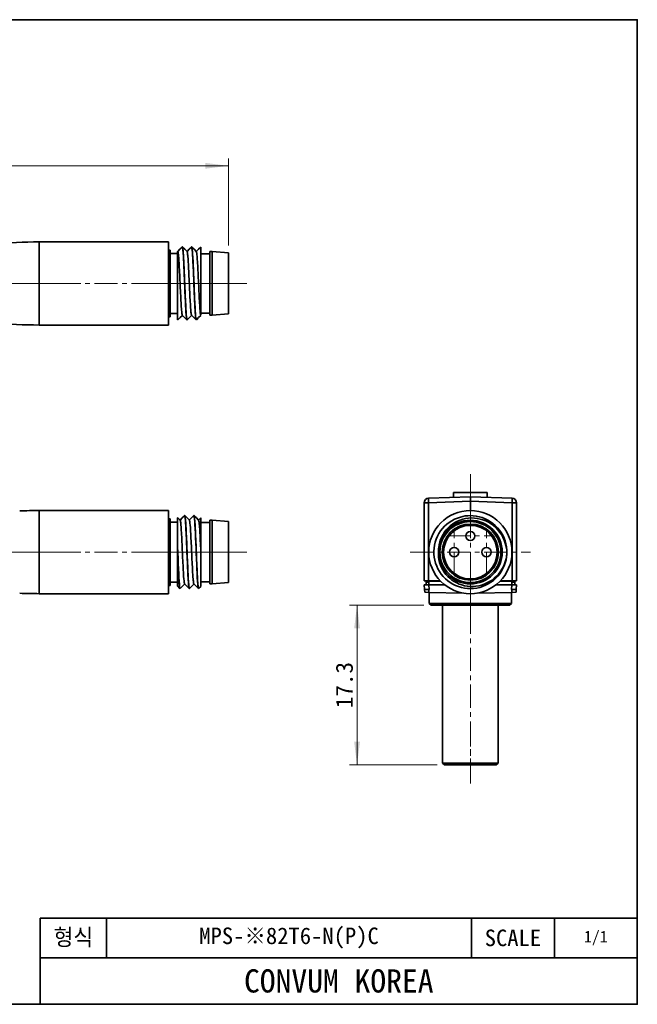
# Model space of a CAD drawing. Header units: millimetres. Extents: x 0 to 151, y 0 to 107.
# Tile 2 of 2: x 84 to 151, y 0 to 107. Entities that reach past the tile are written whole.
import ezdxf

# ---------------------------------------------------------------- set-up
doc = ezdxf.new("R2010")
doc.units = ezdxf.units.MM
doc.linetypes.add('CENTERX2', pattern=[4, 2.5, -0.5, 0.5, -0.5])
doc.layers.get('0').update_dxf_attribs({"lineweight": 0})
for name, color, linetype, lineweight in [('Dimension Layer', 3, 'Continuous', 18), ('외형선', 7, 'Continuous', 35), ('중심선2', 1, 'CENTERX2', 15)]:
    doc.layers.add(name, color=color, linetype=linetype, lineweight=lineweight)
doc.dimstyles.new('ISO-25', dxfattribs={"dimtxt": 2.3, "dimasz": 3.15, "dimexe": 1, "dimexo": 1, "dimgap": 0.5, "dimtad": 1, "dimdec": 8, "dimdsep": 46, "dimtxsty": 'Standard', "dimblk": '_CAXARROW', "dimcen": 2.5, "dimdle": 6.3, "dimclrd": 1, "dimclre": 1, "dimclrt": 2, "dimadec": 8, "dimazin": 2, "dimtfac": 0.8, "dimtdec": 8, "dimtmove": 0, "dimatfit": 3, "dimfxl": 0, "dimarcsym": 0})

# ---------------------------------------------------------------- blocks, each defined once
blk = doc.blocks.new('*X5')
at = {"layer": 'Dimension Layer', "linetype": 'Continuous'}
for points in [[(120.45, 43.22), (120.77, 40.7), (120.14, 40.7)], [(120.45, 25.92), (120.77, 28.44), (120.14, 28.44)]]:
    blk.add_hatch(color=1, dxfattribs=at).paths.add_polyline_path(points, flags=0)
at = {"layer": 'Dimension Layer', "color": 1, "linetype": 'Continuous'}
for p, q in [((127.67, 43.22), (119.65, 43.22)), ((120.45, 43.22), (120.45, 25.92)), ((129.12, 25.92), (119.65, 25.92))]:
    blk.add_line(p, q, dxfattribs=at)
at = {"layer": 'Dimension Layer', "color": 2, "insert": (119.09, 34.57), "char_height": 1.84, "width": 8.9734, "attachment_point": 5, "rotation": 90}
blk.add_mtext('17.3', dxfattribs=at)
blk = doc.blocks.new('_CAXARROW')
blk.add_hatch(color=0).paths.add_polyline_path([(0, 0), (-1, 0.125), (-1, -0.125)], flags=0)
blk = doc.blocks.new('*X7')
at = {"layer": 'Dimension Layer', "linetype": 'Continuous'}
for points in [[(55.64, 90.8), (58.16, 90.49), (58.16, 91.12)], [(106.54, 90.8), (104.02, 90.49), (104.02, 91.12)]]:
    blk.add_hatch(color=1, dxfattribs=at).paths.add_polyline_path(points, flags=0)
at = {"layer": 'Dimension Layer', "color": 1, "linetype": 'Continuous'}
for p, q in [((55.64, 81.28), (55.64, 91.6)), ((106.54, 90.8), (55.64, 90.8)), ((106.54, 82.16), (106.54, 91.6))]:
    blk.add_line(p, q, dxfattribs=at)
at = {"layer": 'Dimension Layer', "color": 2, "insert": (81.09, 92.16), "char_height": 1.84, "width": 7.524, "attachment_point": 5}
blk.add_mtext('150', dxfattribs=at)

msp = doc.modelspace()

# ---------------------------------------------------------------- linework, layer by layer
at = {"layer": '외형선'}
for p, q in [((100.04066609, 82.56404556), (86.04066609, 82.56404556)), ((86.04066609, 82.56404556), (86.04066609, 73.56404556)), ((100.04066609, 82.56404556), (100.04066609, 78.06404556)), ((100.23766609, 81.66404556), (100.04066609, 81.66404556)), ((100.23766609, 74.46404556), (100.23766609, 81.66404556)), ((101.03766609, 81.31404556), (100.23766609, 81.31404556)), ((101.55743067, 82.01404556), (101.54210556, 82.01404556)), ((102.55768876, 82.01404556), (102.54169562, 82.01404556)), ((104.53766609, 81.28904556), (103.53766609, 81.28904556)), ((104.78766609, 81.51404556), (104.53766609, 81.51404556)), ((104.53766609, 78.06404556), (104.53766609, 81.51404556)), ((106.53766609, 81.36404556), (104.78766609, 81.51404556)), ((104.78766609, 74.61404556), (104.78766609, 81.51404556)), ((106.53766609, 78.06404556), (106.53766609, 81.36404556)), ((100.04066609, 78.06404556), (100.04066609, 73.56404556)), ((104.53766609, 74.61404556), (104.53766609, 78.06404556)), ((106.53766609, 74.76404556), (106.53766609, 78.06404556)), ((100.23766609, 74.81404556), (101.03766609, 74.81404556)), ((103.53766609, 74.83904556), (104.53766609, 74.83904556)), ((104.78766609, 74.61404556), (106.53766609, 74.76404556)), ((100.04066609, 74.46404556), (100.23766609, 74.46404556)), ((101.03766609, 74.11518256), (101.03766609, 74.14876761)), ((101.04261644, 74.11404556), (101.05756745, 74.11404556)), ((102.04165555, 74.11404556), (102.05829197, 74.11404556)), ((103.04272121, 74.11404556), (103.05732737, 74.11404556)), ((104.53766609, 74.61404556), (104.78766609, 74.61404556)), ((86.04066609, 73.56404556), (100.04066609, 73.56404556)), ((128.20090263, 54.81219493), (132.71835238, 54.96994775)), ((132.71835238, 54.96994775), (128.20090263, 54.81219493)), ((132.71835238, 54.47025234), (128.20090263, 54.31249952)), ((130.90327315, 55.41994775), (130.88532349, 54.90593697)), ((130.90327315, 55.41994775), (134.53343161, 55.41994775)), ((132.71835238, 54.96994775), (137.23580212, 54.81219493)), ((132.71835238, 54.96994775), (132.71835238, 54.47025234)), ((137.23580212, 54.31249952), (132.71835238, 54.47025234)), ((132.71835238, 54.47025234), (132.71835238, 53.46994775)), ((132.71835238, 53.46994775), (132.71835238, 54.47025234)), ((132.71835238, 53.46994775), (132.71835238, 54.47025234)), ((134.55138126, 54.90593697), (134.53343161, 55.41994775)), ((100.04066609, 53.46994775), (86.04066609, 53.46994775)), ((86.04066609, 53.46994775), (86.04066609, 44.46994775)), ((100.04066609, 53.46994775), (100.04066609, 44.46994775)), ((128.20090263, 54.31249952), (127.71835238, 54.31249952)), ((127.71835238, 45.86994775), (127.71835238, 54.31249952)), ((128.20090263, 54.31249952), (128.20090263, 45.86994775)), ((137.23580212, 45.86994775), (137.23580212, 54.31249952)), ((137.71835238, 54.31249952), (137.23580212, 54.31249952)), ((137.71835238, 54.31249952), (137.71835238, 45.86994775)), ((100.23766609, 52.56994775), (100.04066609, 52.56994775)), ((100.23766609, 45.36994775), (100.23766609, 52.56994775)), ((101.80736317, 52.91994775), (101.79282988, 52.91994775)), ((102.80853696, 52.91994775), (102.79273218, 52.91994775)), ((104.78766609, 52.41994775), (104.53766609, 52.41994775)), ((104.53766609, 45.51994775), (104.53766609, 52.41994775)), ((106.53766609, 52.26994775), (104.78766609, 52.41994775)), ((104.78766609, 45.51994775), (104.78766609, 52.41994775)), ((106.53766609, 45.66994775), (106.53766609, 52.26994775)), ((101.03766609, 52.21994775), (100.23766609, 52.21994775)), ((104.53766609, 52.19494775), (103.53766609, 52.19494775)), ((101.03766609, 49.06471582), (101.03766609, 49.49253609)), ((128.20090263, 45.86994775), (127.71835238, 45.86994775)), ((129.45645109, 45.86994775), (128.20090263, 45.86994775)), ((128.91835238, 45.86994775), (128.91835238, 45.81994775)), ((129.36835238, 45.86994775), (129.36835238, 45.81994775)), ((137.23580212, 45.86994775), (135.98025366, 45.86994775)), ((136.06835238, 45.81994775), (136.06835238, 45.86994775)), ((136.51835238, 45.86994775), (136.51835238, 45.81994775)), ((137.71835238, 45.86994775), (137.23580212, 45.86994775)), ((100.04066609, 45.36994775), (100.23766609, 45.36994775)), ((100.23766609, 45.71994775), (101.03766609, 45.71994775)), ((101.29224724, 45.01994775), (101.30749474, 45.01994775)), ((102.2930255, 45.01994775), (102.30788757, 45.01994775)), ((103.29270936, 45.01994775), (103.30875391, 45.01994775)), ((103.53766609, 45.74494775), (104.53766609, 45.74494775)), ((104.53766609, 45.51994775), (104.78766609, 45.51994775)), ((104.78766609, 45.51994775), (106.53766609, 45.66994775)), ((127.75975524, 44.92993405), (127.73407471, 45.41994775)), ((127.73407471, 45.41994775), (128.23338948, 45.41994775)), ((127.7602786, 44.91994775), (127.75975524, 44.92993405)), ((127.91835238, 45.81994775), (127.91835238, 45.71994892)), ((127.91835238, 45.81994775), (128.21835238, 45.81994775)), ((127.91835238, 45.71994814), (127.91835238, 45.41994775)), ((128.21766714, 45.41994775), (128.21800976, 45.71994775)), ((128.21835238, 45.81994775), (128.21800976, 45.71994775)), ((128.21835238, 45.81994775), (129.50470958, 45.81994775)), ((128.23338948, 45.41994775), (128.26012171, 44.90986635)), ((129.95294101, 45.41994775), (128.23338948, 45.41994775)), ((137.20331527, 45.41994775), (135.48376374, 45.41994775)), ((135.93199517, 45.81994775), (137.21835238, 45.81994775)), ((137.17658304, 44.90986635), (137.20331527, 45.41994775)), ((137.20331527, 45.41994775), (137.70263004, 45.41994775)), ((137.21835238, 45.81994775), (137.21869499, 45.71994892)), ((137.21835238, 45.81994775), (137.51835238, 45.81994775)), ((137.21869499, 45.71994814), (137.21903761, 45.41994775)), ((137.51835238, 45.81994775), (137.51835238, 45.71994775)), ((137.51835238, 45.41994775), (137.51835238, 45.71994775)), ((137.67694951, 44.92993405), (137.67642615, 44.91994775)), ((137.70263004, 45.41994775), (137.67694951, 44.92993405)), ((86.04066609, 44.46994775), (100.04066609, 44.46994775)), ((128.23338948, 44.61040552), (127.77601555, 44.61963035)), ((128.23338948, 44.61040548), (131.95382744, 44.53536754)), ((128.27335238, 44.6095995), (128.27335238, 43.41994775)), ((133.48287728, 44.53536754), (137.20331527, 44.61040545)), ((137.16335238, 43.41994775), (137.16335238, 44.6095995)), ((137.66069087, 44.61963038), (137.20331527, 44.61040552)), ((128.27335238, 43.41994775), (128.47335238, 43.21994775)), ((128.27335238, 43.41994775), (137.16335238, 43.41994775)), ((128.47335238, 43.21994775), (136.96335238, 43.21994775)), ((129.71835238, 43.21994775), (129.71835238, 26.11994775)), ((135.71835238, 26.11994775), (135.71835238, 43.21994775)), ((136.96335238, 43.21994775), (137.16335238, 43.41994775)), ((129.71835238, 26.11994775), (129.91835238, 25.91994775)), ((129.71835238, 26.11994775), (135.71835237, 26.11994775)), ((129.91835238, 25.91994775), (135.51835237, 25.91994775)), ((135.51835237, 25.91994775), (135.71835237, 26.11994775)), ((86.1643008, 0), (86.1643008, 9.33446592)), ((150.7875264, 9.33446592), (86.1643008, 9.33446592)), ((93.3446592, 5.02625088), (93.3446592, 9.33446592)), ((132.8366304, 5.02625088), (132.8366304, 9.33446592)), ((141.8120784, 5.02625088), (141.8120784, 9.33446592)), ((150.7875264, 5.02625088), (86.1643008, 5.02625088))]:
    msp.add_line(p, q, dxfattribs=at)
msp.add_lwpolyline([(0, 0), (0, 106.62832224), (150.7875264, 106.62832224), (150.7875264, 0)], close=True, dxfattribs=at)
for points in [[(101.03766609, 74.1499834), (101.03766609, 74.20649105), (101.03766609, 74.2809417), (101.03766609, 74.37502062), (101.03766609, 74.48713664), (101.03766609, 74.64393687), (101.03766609, 74.82523452), (101.03766609, 75.03671876), (101.03766609, 75.27094236), (101.03766609, 75.50884049), (101.03766609, 75.763264), (101.03766609, 76.04055915), (101.03766609, 76.33183608), (101.03766609, 76.62785956), (101.03766609, 76.93325269), (101.03766609, 77.2554605), (101.03766609, 77.58260337), (101.03766609, 77.89341377), (101.03766609, 78.20430336), (101.03766609, 78.52214871), (101.03766609, 78.8353058), (101.03766609, 79.12958527), (101.03766609, 79.41519687), (101.03766609, 79.69818649), (101.03766609, 79.96790108), (101.03766609, 80.21270939), (101.03766609, 80.44142669), (101.03766609, 80.65813743), (101.03766609, 80.85369405), (101.03766609, 81.01748071), (101.03766609, 81.16030083), (101.03766609, 81.28436928), (101.03766609, 81.38432492), (101.03766609, 81.45757704), (101.03766609, 81.50588053), (101.03766609, 81.52859744), (101.03766609, 81.52928801)], [(101.06442298, 81.50211413), (101.03821425, 81.52873057)], [(101.53478871, 82.00959958), (101.28972634, 81.76048695), (101.04996561, 81.51679687)], [(101.54262215, 74.61817665), (101.5383538, 74.62389544), (101.52518435, 74.65713277), (101.51168799, 74.71549609), (101.4981974, 74.79779127), (101.48490922, 74.90148122), (101.47154725, 75.02728941), (101.45769639, 75.17955142), (101.4438727, 75.35365), (101.43076132, 75.53905533), (101.41770328, 75.7414397), (101.40429763, 75.96565155), (101.39086506, 76.20471297), (101.37745681, 76.45528168), (101.36395682, 76.71736194), (101.35004599, 76.99768221), (101.3362321, 77.28606957), (101.32318951, 77.56511826), (101.31017045, 77.84748034), (101.29677456, 78.13914772), (101.28332146, 78.43031051), (101.26983384, 78.71742455), (101.25632523, 78.9998328), (101.24249606, 79.28377625), (101.2287434, 79.55855807), (101.21570053, 79.80952421), (101.20264814, 80.048826), (101.18917875, 80.28089498), (101.17562071, 80.49703828), (101.16216398, 80.69304075), (101.148761, 80.87031613), (101.1350597, 81.03222212), (101.12140795, 81.17232678), (101.10828821, 81.28558323), (101.09513534, 81.37699974), (101.08151767, 81.44727007), (101.06783663, 81.4925887), (101.06119035, 81.50539402)], [(102.03528813, 74.11732181), (102.03270202, 74.1206222), (102.02007914, 74.1532245), (102.00728543, 74.21283831), (101.99367077, 74.30204346), (101.97962954, 74.41875269), (101.96575296, 74.55778648), (101.95209389, 74.72103387), (101.93871144, 74.91321335), (101.92572223, 75.12844197), (101.9129809, 75.35825304), (101.89987858, 75.60674114), (101.88591655, 75.88019841), (101.87167516, 76.16961346), (101.85794898, 76.46419265), (101.84475083, 76.76983927), (101.83170756, 77.09373471), (101.81867278, 77.42472653), (101.80600469, 77.742339), (101.79282484, 78.0641688), (101.78142746, 78.33577425), (101.76995416, 78.60609179), (101.75845586, 78.87905284), (101.74738403, 79.14802486), (101.73471001, 79.45994921), (101.72204948, 79.76223213), (101.70866139, 80.0609811), (101.6948229, 80.3451111), (101.68101095, 80.60516269), (101.66718811, 80.84766879), (101.65348697, 81.07708557), (101.64034441, 81.28448577), (101.62770366, 81.46341078), (101.61481052, 81.61885175), (101.60106752, 81.75307246), (101.58693512, 81.86031294), (101.57306769, 81.93783784), (101.55955859, 81.98861743), (101.54633455, 82.01248028), (101.54211211, 82.01404556)], [(101.56372755, 82.01095325), (101.56645807, 82.00769049), (101.57850357, 81.97945528), (101.59054906, 81.92879084), (101.60259455, 81.8559874), (101.61464004, 81.76146201), (101.62668553, 81.64575615), (101.63873103, 81.50953263), (101.65077652, 81.35357182), (101.66282201, 81.17876712), (101.6748675, 80.98611989), (101.68691299, 80.7767337), (101.69895849, 80.55180801), (101.71100398, 80.3126313), (101.72304947, 80.06057368), (101.73509496, 79.79707904), (101.74714045, 79.52365681), (101.75918595, 79.24187327), (101.77123144, 78.9533426), (101.78327693, 78.65971763), (101.79532242, 78.36268039), (101.80736791, 78.06393243)], [(102.06054257, 81.50707788), (101.81038257, 81.76138456), (101.56532284, 82.01053861)], [(102.53385038, 82.0095905), (102.28965719, 81.76132407), (102.05004682, 81.51774686)], [(102.54265185, 74.61821715), (102.53294761, 74.63427828), (102.51916962, 74.67896499), (102.50598877, 74.74597261), (102.49287702, 74.83554337), (102.47943052, 74.95033844), (102.46597538, 75.08725008), (102.45263113, 75.24346305), (102.43920171, 75.41961323), (102.42530742, 75.62105853), (102.41147442, 75.84105105), (102.39840209, 76.06590883), (102.38537014, 76.3041237), (102.37197859, 76.56116615), (102.35854629, 76.828848), (102.34508959, 77.10399877), (102.33156826, 77.38606387), (102.31768317, 77.68190402), (102.30389027, 77.98060238), (102.29085621, 78.26454901), (102.27783184, 78.54715364), (102.26441469, 78.83422616), (102.25092691, 79.11584261), (102.23743976, 79.38795252), (102.22396454, 79.65054332), (102.2101864, 79.9092029), (102.19647195, 80.15412862), (102.18340357, 80.37348186), (102.17031372, 80.57733129), (102.15679027, 80.76916675), (102.1431717, 80.94135665), (102.12977826, 81.08979094), (102.11647055, 81.21692104), (102.10285051, 81.3248923), (102.08926197, 81.40915904), (102.0760854, 81.46760754), (102.06285713, 81.50273977), (102.05747348, 81.51019762)], [(102.79273332, 78.06401718), (102.78204605, 78.33565223), (102.77106682, 78.60599132), (102.75956437, 78.87895538), (102.74788426, 79.14790714), (102.73412209, 79.45978412), (102.72086712, 79.76204177), (102.70780137, 80.06080066), (102.69478389, 80.34495827), (102.6818, 80.60504877), (102.66838983, 80.84757901), (102.65419668, 81.07699488), (102.63996321, 81.28438211), (102.62660966, 81.46331054), (102.61380333, 81.618772), (102.60080193, 81.75302123), (102.58755623, 81.86028646), (102.57422877, 81.93782229), (102.56052085, 81.98860711), (102.54624383, 82.01247698), (102.54163581, 82.01404556)], [(102.56375808, 82.01091777), (102.56653396, 82.00746995), (102.57970277, 81.97487542), (102.59328852, 81.91527829), (102.60755707, 81.826099), (102.62166924, 81.7094142), (102.63475461, 81.57036328), (102.64740638, 81.40708499), (102.66047857, 81.21487851), (102.67390284, 80.99963523), (102.68741597, 80.76985588), (102.70123065, 80.52140279), (102.71541334, 80.2479719), (102.72908129, 79.9585567), (102.7417881, 79.66392694), (102.75442659, 79.35824363), (102.76776028, 79.03434101), (102.78154148, 78.70335969), (102.79495396, 78.38577935), (102.80854016, 78.06396965), (102.81971365, 77.79235424), (102.83046204, 77.52200658), (102.84112385, 77.24900989), (102.85179412, 76.98002028), (102.864747, 76.66814437), (102.87812382, 76.36592283), (102.89229684, 76.06723646), (102.90654075, 75.7831495), (102.91994017, 75.52305316), (102.93278236, 75.28048963), (102.94577823, 75.05102803), (102.95899568, 74.84360857), (102.97228962, 74.66470646), (102.98597391, 74.50928464), (103.00025441, 74.37507239), (103.01423179, 74.26782507), (103.02715124, 74.19027303), (103.03976219, 74.13947693), (103.05291128, 74.11561037), (103.05726652, 74.11404556)], [(103.06060671, 81.50596175), (102.81043309, 81.76020077), (102.56497207, 82.00968383)], [(103.53490461, 82.0095514), (103.2894504, 81.76008741), (103.04999203, 81.51674814)], [(103.53770743, 74.62575385), (103.52519828, 74.65727816), (103.51262711, 74.70994803), (103.49964637, 74.78610929), (103.48668694, 74.88413239), (103.47359239, 75.00544599), (103.46054893, 75.14730588), (103.4471573, 75.31341051), (103.43373841, 75.49891618), (103.42033262, 75.70144964), (103.40683295, 75.92084958), (103.39291072, 76.16322857), (103.3790843, 76.42002698), (103.366037, 76.67513411), (103.35301874, 76.93949286), (103.3396287, 77.2189707), (103.32618515, 77.5044563), (103.31270355, 77.79260545), (103.29918995, 78.08271609), (103.28534685, 78.38152303), (103.27158326, 78.67791867), (103.25854258, 78.95532242), (103.24549756, 79.22677637), (103.23204277, 79.49766415), (103.21850539, 79.75829186), (103.20504358, 80.00394392), (103.1916275, 80.23573761), (103.17791309, 80.45840777), (103.16424861, 80.66342897), (103.15114198, 80.84223887), (103.13800043, 81.00226285), (103.12439598, 81.14586046), (103.11071505, 81.2668065), (103.09740196, 81.36184618), (103.08417794, 81.43397853), (103.0706317, 81.48404953), (103.05747811, 81.50914095)], [(103.53766609, 82.01167487), (103.53766609, 81.99738128), (103.53766609, 81.96466951), (103.53766609, 81.91244285), (103.53766609, 81.84127072), (103.53766609, 81.73176808), (103.53766609, 81.59578525), (103.53766609, 81.42858827), (103.53766609, 81.23585967), (103.53766609, 81.03397466), (103.53766609, 80.81262349), (103.53766609, 80.56601417), (103.53766609, 80.30177483), (103.53766609, 80.02833445), (103.53766609, 79.74158865), (103.53766609, 79.43437095), (103.53766609, 79.1178669), (103.53766609, 78.81302885), (103.53766609, 78.50411173), (103.53766609, 78.18403422), (103.53766609, 77.86425997), (103.53766609, 77.55946642), (103.53766609, 77.25941135), (103.53766609, 76.95758572), (103.53766609, 76.66517329), (103.53766609, 76.3950339), (103.53766609, 76.13768611), (103.53766609, 75.88814586), (103.53766609, 75.65662432), (103.53766609, 75.45628788), (103.53766609, 75.27468049), (103.53766609, 75.10865827), (103.53766609, 74.96496668), (103.53766609, 74.84759953), (103.53766609, 74.75406482), (103.53766609, 74.68385229), (103.53766609, 74.64058453), (103.53766609, 74.6257963)], [(101.80736791, 78.06393243), (101.81871279, 77.79232472), (101.83018498, 77.52200703), (101.8417721, 77.24904964), (101.8529668, 76.98008237), (101.86570135, 76.66815313), (101.87832794, 76.36586219), (101.89162541, 76.06710349), (101.90536622, 75.78296443), (101.91912414, 75.52291177), (101.93297762, 75.28040747), (101.94681514, 75.05099553), (101.96006422, 74.84359892), (101.97268838, 74.66467316), (101.9855021, 74.50923079), (101.99914433, 74.37500927), (102.01320661, 74.26776938), (102.02708451, 74.19024759), (102.04071478, 74.13947119), (102.0540612, 74.11561047), (102.05829798, 74.11404556)], [(103.036059, 74.1175062), (103.02590283, 74.13608173), (103.01424436, 74.17711135), (103.00258588, 74.23899039), (102.99092741, 74.32138693), (102.97926893, 74.42385899), (102.96761045, 74.54585691), (102.95595198, 74.6867263), (102.9442935, 74.84571155), (102.93263503, 75.02195986), (102.92097655, 75.21452583), (102.90931808, 75.42237655), (102.8976596, 75.64439712), (102.88600112, 75.87939661), (102.87434265, 76.12611451), (102.86268417, 76.38322741), (102.8510257, 76.64935619), (102.83936722, 76.92307331), (102.82770875, 77.20291059), (102.81605027, 77.48736697), (102.8043918, 77.77491663), (102.79273332, 78.06401718)], [(101.03645643, 74.14876092), (101.03766609, 74.14490144)], [(101.03766609, 74.14490144), (101.04850192, 74.1204544), (101.05756745, 74.11404556)], [(101.04263733, 74.11404556), (101.03893722, 74.11518375)], [(101.06589128, 74.11800381), (101.31062488, 74.36681185), (101.55026282, 74.61040985)], [(101.53956417, 74.62128484), (101.78971538, 74.36699332), (102.0341597, 74.11846899)], [(102.06563857, 74.11851178), (102.28629931, 74.34282929), (102.54994298, 74.61080658)], [(102.53939328, 74.62152894), (102.7895476, 74.36727825), (103.03506171, 74.11771277)], [(103.06490892, 74.1185165), (103.31057349, 74.36818088), (103.53894307, 74.60023992)], [(132.71835238, 54.47025234), (132.71828162, 54.56776801), (132.71814307, 54.66151617), (132.71802405, 54.74790254), (132.71797832, 54.82361419), (132.71802405, 54.88574664), (132.71814307, 54.93191528), (132.71828162, 54.96034692), (132.71835238, 54.96994775)], [(101.03766609, 49.4923385), (101.03766609, 50.01999509), (101.03766609, 50.53433232), (101.03766609, 50.82508651), (101.03766609, 51.10121237), (101.03766609, 51.36838407), (101.03766609, 51.61587867), (101.03766609, 51.82795892), (101.03766609, 52.01989837), (101.03766609, 52.19475021), (101.03766609, 52.34512774), (101.03766609, 52.46659), (101.03766609, 52.56209761), (101.03766609, 52.63285101), (101.03766609, 52.67533555), (101.03766609, 52.68920136), (101.03766609, 52.6892377)], [(101.31065151, 52.41181475), (101.06047333, 52.66605803), (101.03790399, 52.68899589)], [(101.78195616, 52.91245777), (101.53954426, 52.66608646), (101.29998968, 52.42264906)], [(101.79313243, 45.52461836), (101.78059743, 45.54711824), (101.76712843, 45.59470166), (101.75363734, 45.66625739), (101.74014127, 45.76160691), (101.72633488, 45.88391954), (101.71259888, 46.02924079), (101.68647514, 46.3652007), (101.67298237, 46.56584366), (101.65939826, 46.78388009), (101.64597358, 47.01450685), (101.63262004, 47.25897332), (101.61896182, 47.52311518), (101.60534232, 47.7978092), (101.59219559, 48.07100004), (101.57900367, 48.3503402), (101.56532909, 48.64227006), (101.55160391, 48.93663977), (101.5383538, 49.22243253), (101.52518435, 49.50646215), (101.51168799, 49.79472711), (101.4981974, 50.07709402), (101.48490922, 50.34674051), (101.47154725, 50.60678963), (101.45769639, 50.86242625), (101.4438727, 51.10373075), (101.43076132, 51.31939522), (101.41770328, 51.51922528), (101.40429763, 51.70679424), (101.39086506, 51.87502011), (101.37745681, 52.02152749), (101.36395682, 52.1462389), (101.35004599, 52.25063935), (101.3362321, 52.33015735), (101.31017045, 52.4118105), (101.30752542, 52.41499136)], [(102.28685722, 45.02288895), (102.27061694, 45.0573095), (102.24731883, 45.17157296), (102.2341397, 45.27482092), (102.22144467, 45.40360071), (102.20840372, 45.56192781), (102.19504383, 45.74517686), (102.18159361, 45.94589619), (102.16781009, 46.16748701), (102.15358133, 46.41577054), (102.13981825, 46.68274208), (102.12706296, 46.95832173), (102.11444279, 47.24780124), (102.10116886, 47.55812923), (102.08745535, 47.87876613), (102.07371447, 48.19799019), (102.05985653, 48.52253951), (102.04598321, 48.8597502), (102.03270202, 49.19779026), (102.02007914, 49.52473664), (102.00728543, 49.8478445), (101.99367077, 50.17395418), (101.97962954, 50.4912432), (101.96575296, 50.78886587), (101.95209389, 51.07393748), (101.93871144, 51.35207802), (101.92572223, 51.61281202), (101.9129809, 51.84762034), (101.89987858, 52.06254455), (101.88591655, 52.26131583), (101.87167516, 52.4360157), (101.85794898, 52.58142744), (101.84475083, 52.70190837), (101.83170756, 52.7988883), (101.81867278, 52.86786658), (101.80600469, 52.90682531), (101.79282995, 52.91994775)], [(102.31008791, 52.41252096), (102.05993608, 52.66672303), (101.80978424, 52.92095062)], [(101.81342307, 52.91725341), (101.83018498, 52.8825804), (101.8529668, 52.76830579), (101.86570135, 52.66505205), (101.87832794, 52.53627264), (101.89162541, 52.37795492), (101.90536622, 52.19472199), (101.91912414, 51.99401032), (101.93297762, 51.77242147), (101.94681514, 51.52412465), (101.96006422, 51.25713455), (101.97268838, 50.98155888), (101.9855021, 50.69209523), (101.99914433, 50.38179145), (102.01320661, 50.06117968), (102.02708451, 49.74196148), (102.04071478, 49.4174028), (102.0540612, 49.08016824), (102.06704288, 48.74211342), (102.07980108, 48.41518155), (102.09292976, 48.0920955), (102.10691568, 47.76600932), (102.12116429, 47.44873604), (102.13486468, 47.15109208), (102.14802554, 46.86598929), (102.16105638, 46.58782378), (102.17410422, 46.32707986), (102.18715095, 46.09228708), (102.20062504, 45.87737762), (102.21485164, 45.67861641), (102.22905389, 45.50391715), (102.24231388, 45.35848405), (102.25505548, 45.23798715), (102.26807433, 45.1410017), (102.28137954, 45.07202364), (102.29441103, 45.03306853), (102.30788753, 45.01994775)], [(102.78987849, 52.9201636), (102.53970928, 52.66590208), (102.30022979, 52.42253789)], [(102.79272566, 45.52455052), (102.78773036, 45.53141631), (102.7616626, 45.62181965), (102.7482291, 45.70334453), (102.73471888, 45.80822041), (102.72124167, 45.93499244), (102.70779325, 46.08351703), (102.69404586, 46.25791427), (102.6803553, 46.45235743), (102.65415547, 46.87478694), (102.64059429, 47.11494837), (102.62694279, 47.36868243), (102.61358713, 47.62861788), (102.60032333, 47.89791323), (102.58674077, 48.18271158), (102.5731825, 48.4731888), (102.55997472, 48.7592284), (102.54670886, 49.04674729), (102.53294761, 49.34218352), (102.51916962, 49.63483141), (102.50598877, 49.91199036), (102.49287702, 50.18271354), (102.47943052, 50.45248134), (102.46597538, 50.71172426), (102.45263113, 50.95564485), (102.43920171, 51.18556208), (102.42530742, 51.40574175), (102.41147442, 51.6074137), (102.38537014, 51.93571688), (102.37197859, 52.07408587), (102.35854629, 52.19052913), (102.34508959, 52.28348347), (102.33156826, 52.35261529), (102.31768317, 52.39818205), (102.30681833, 52.41584363)], [(102.79273332, 52.91994775), (102.78644952, 52.91667819)], [(103.28637421, 45.02307803), (103.2823893, 45.02825153), (103.25907235, 45.10785249), (103.23575539, 45.27020704), (103.21243844, 45.51183638), (103.18912149, 45.8275631), (103.16580454, 46.21062208), (103.14248759, 46.65280547), (103.11917064, 47.14463855), (103.09585369, 47.67558276), (103.07253674, 48.23426149), (103.04921978, 48.80870385), (103.02590283, 49.38660121), (103.00258588, 49.95557088), (102.97926893, 50.50342148), (102.95595198, 51.01841416), (102.93263503, 51.48951409), (102.90931808, 51.90662697), (102.88600112, 52.26081526), (102.86268417, 52.54448973), (102.83936722, 52.75157205), (102.81605027, 52.87762504), (102.79273332, 52.91994775)], [(102.81551985, 52.916368), (102.83046204, 52.88258033), (102.85179412, 52.76828807), (102.864747, 52.66504899), (102.87812382, 52.53630152), (102.89229684, 52.3780332), (102.90654075, 52.19485289), (102.91994017, 51.99412865), (102.93278236, 51.77250308), (102.94577823, 51.52416283), (102.95899568, 51.25714813), (102.97228962, 50.98161565), (102.98597391, 50.69220639), (103.00025441, 50.38195716), (103.01423179, 50.06137341), (103.02715124, 49.74208599), (103.03976219, 49.41745315), (103.05291128, 49.08017285), (103.06646165, 48.74210217), (103.0800843, 48.41521689), (103.09393709, 48.09217121), (103.10800273, 47.76610184), (103.12149344, 47.44881222), (103.1341403, 47.15111685), (103.14683323, 46.86598632), (103.16028688, 46.58782352), (103.17418964, 46.3270952), (103.18803002, 46.09232548), (103.20181808, 45.87742285), (103.21542298, 45.67864488), (103.22850383, 45.50392138), (103.24116446, 45.35848417), (103.25411511, 45.23799504), (103.26792484, 45.14101901), (103.28209824, 45.07204352), (103.29594186, 45.03241605), (103.30877114, 45.01994775)], [(103.31099602, 52.41267431), (103.06084056, 52.66696202), (102.81941549, 52.91240743)], [(103.53720017, 52.66442249), (103.30027402, 52.42357282)], [(103.53770743, 49.24009491), (103.51262711, 49.77703314), (103.48668694, 50.30698352), (103.47359239, 50.56386988), (103.46054893, 50.81001764), (103.4471573, 51.05015351), (103.43373841, 51.27563334), (103.42033262, 51.48351098), (103.40683295, 51.6734753), (103.39291072, 51.84871645), (103.3790843, 52.0020886), (103.35301874, 52.23011474), (103.3396287, 52.3137798), (103.32618515, 52.37378067), (103.31270355, 52.40914836), (103.30782362, 52.41589876)], [(103.53766609, 52.66489606), (103.53766609, 52.6647199), (103.53766609, 52.64742611), (103.53766609, 52.60398615), (103.53766609, 52.53499617), (103.53766609, 52.43799938), (103.53766609, 52.31551852), (103.53766609, 52.174416), (103.53766609, 52.01116789), (103.53766609, 51.82040098), (103.53766609, 51.60812889), (103.53766609, 51.38966084), (103.53766609, 51.15538531), (103.53766609, 50.8995964), (103.53766609, 50.6306347), (103.53766609, 50.35717721), (103.53766609, 50.07469643), (103.53766609, 49.77587509), (103.53766609, 49.47196731), (103.53766609, 49.24010913)], [(136.66702671, 48.86762), (136.66177676, 49.19777244), (136.62839789, 49.52877523), (136.56706727, 49.85694632), (136.47857746, 50.17885277), (136.36372102, 50.49106164), (136.22256782, 50.79236087), (136.05595428, 51.08175633), (135.86577936, 51.35624591), (135.65394204, 51.61282749), (135.42098762, 51.85031417), (135.16798304, 52.06812292), (134.89768833, 52.26407021), (134.61286352, 52.4359725), (134.31433756, 52.58291776), (134.00339312, 52.70465014), (133.68338462, 52.80001742), (133.3576665, 52.86786738), (133.03902735, 52.90688808), (132.71827647, 52.91994775), (132.44434559, 52.91032835), (132.17106564, 52.88166297), (131.90040376, 52.83422506), (131.63432709, 52.76828807), (131.31862283, 52.66338747), (131.01178958, 52.53183047), (130.71700739, 52.37514348), (130.43745631, 52.19485289), (130.17429486, 51.99128651), (129.92830774, 51.76547539), (129.70200967, 51.51992683), (129.49791539, 51.25714813), (129.31706302, 50.97792614), (129.15979697, 50.68344143), (129.02764425, 50.37686638), (128.92213188, 50.06137341), (128.8439645, 49.73795523), (128.7931127, 49.40791793), (128.76996981, 49.07479056), (128.77492919, 48.74210217), (128.80830725, 48.4111151), (128.86963655, 48.08295046), (128.95812805, 47.76103919), (129.07299276, 47.44881222), (129.21414974, 47.14750785), (129.38075782, 46.85812429), (129.57091974, 46.58365544), (129.78273823, 46.3270952), (130.01568716, 46.08961107), (130.2686986, 45.87179353), (130.53900634, 45.67583336), (130.82384421, 45.50392138), (131.12235905, 45.35698007), (131.43327807, 45.23525474), (131.75325519, 45.13989326), (132.07894433, 45.07204352), (132.40923108, 45.03228711), (132.74289629, 45.02042364), (133.07639996, 45.03643414), (133.40620211, 45.0802996), (133.73104185, 45.15220003), (134.04979715, 45.25153196), (134.3591457, 45.37710281), (134.65576519, 45.52772004), (134.93844741, 45.70316099), (135.20633318, 45.9024932), (135.45666412, 46.12348212), (135.68668183, 46.36389322), (135.8952739, 46.62305309), (136.08197201, 46.89981798), (136.24493099, 47.19118748), (136.3823057, 47.49416116), (136.49234592, 47.80430906), (136.57640608, 48.12309331), (136.63360767, 48.44718968)], [(136.66598169, 48.87509271), (136.65143278, 49.14899599), (136.61805271, 49.42190653), (136.56603608, 49.6918711), (136.49557753, 49.95693643), (136.38400906, 50.27265735), (136.24470987, 50.57858117), (136.07949174, 50.87133713), (135.89016648, 51.14755451), (135.68552449, 51.3970784), (135.46012305, 51.62960671), (135.21622212, 51.84257918), (134.95608164, 52.03343553), (134.67875803, 52.20149147), (134.38670071, 52.34521653), (134.08335688, 52.46339152), (133.77217372, 52.55479725), (133.46333035, 52.61750564), (133.14919611, 52.65431973), (132.83314893, 52.6645298), (132.51856678, 52.64742611), (132.20987358, 52.60313357), (131.90498797, 52.532334), (131.6071201, 52.43610359), (131.31948011, 52.31551852), (131.04590647, 52.17214187), (130.78458323, 52.00532874), (130.53857119, 51.8167631), (130.31093113, 51.60812889), (130.10827462, 51.38673794), (129.92422926, 51.14830335), (129.76062043, 50.89540798), (129.61927349, 50.6306347), (129.5007979, 50.35320582), (129.40653865, 50.06542003), (129.33755128, 49.77057472), (129.29489134, 49.47196731), (129.28010312, 49.24010913)], [(132.71823925, 52.91994775), (132.44431968, 52.91032848), (132.17107236, 52.88166736), (131.90044596, 52.83423595), (131.63438918, 52.76830579), (131.63436122, 52.76829781)], [(101.03645643, 49.49248594), (101.0565488, 48.99522242)], [(101.03766609, 45.27509367), (101.03766609, 45.27614551), (101.03766609, 45.29658931), (101.03766609, 45.34272451), (101.03766609, 45.4137344), (101.03766609, 45.51175654), (101.03766609, 45.63412524), (101.03766609, 45.77833151), (101.03766609, 45.9445978), (101.03766609, 46.13781162), (101.03766609, 46.35222917), (101.03766609, 46.58059819), (101.03766609, 46.82564122), (101.03766609, 47.09286123), (101.03766609, 47.37383824), (101.03766609, 47.66752892), (101.03766609, 47.97124808), (101.03766609, 48.29232746), (101.03766609, 48.61952141), (101.03766609, 49.06473632)], [(101.04426725, 48.92799934), (101.03893722, 49.06476561)], [(103.53766609, 49.24008094), (103.53766609, 48.69661013), (103.53766609, 48.14236223), (103.53766609, 47.85854736), (103.53766609, 47.58144993), (103.53766609, 47.30518515), (103.53766609, 47.03983948), (103.53766609, 46.56441503), (103.53766609, 46.34254746), (103.53766609, 46.13796993), (103.53766609, 45.95166082), (103.53766609, 45.78570447), (103.53766609, 45.6370452), (103.53766609, 45.51141379), (103.53766609, 45.41175774), (103.53766609, 45.33525803), (103.53766609, 45.28150737), (103.53766609, 45.25361787), (103.53766609, 45.24954384)], [(128.80429022, 49.4923385), (128.80994696, 49.52356778)], [(129.27458364, 49.19387688), (129.25692102, 48.96584281), (129.25536276, 48.68978586), (129.27527789, 48.41444677), (129.31660248, 48.14236223), (129.38525698, 47.85501472), (129.47862089, 47.57358541), (129.5952473, 47.30091382), (129.73368927, 47.03983948), (129.89229739, 46.79271009), (130.07100435, 46.55846605), (130.26804063, 46.33944134), (130.48163676, 46.13796993), (130.71912516, 45.94957107), (130.97270981, 45.78149319), (131.2394319, 45.63501464), (131.51633259, 45.51141379), (131.80331616, 45.41079634), (132.09856373, 45.3336928), (132.3990917, 45.28100077), (132.70191645, 45.25361787), (133.01185665, 45.25219565), (133.3219009, 45.27684293), (133.62894285, 45.326804), (133.92987619, 45.40132312), (134.22878487, 45.50223965), (134.51931583, 45.62803066), (134.7983807, 45.77746678), (135.06289114, 45.94931864), (135.31290319, 46.14394928), (135.54681304, 46.35924861), (135.76256945, 46.59279189), (135.95812116, 46.84215436), (136.13759672, 47.1151434), (136.29401392, 47.40330662), (136.42573962, 47.70354341), (136.53114069, 48.01275315), (136.58784729, 48.22862405), (136.63231776, 48.44734612)], [(101.28524688, 45.02342743), (101.27740872, 45.03575699), (101.2636979, 45.08030231), (101.25096665, 45.15095183), (101.23832968, 45.24798197), (101.22501479, 45.3747565), (101.21125821, 45.52781642), (101.1974946, 45.70073914), (101.18365235, 45.89623245), (101.16984919, 46.11963876), (101.15663728, 46.3639022), (101.14403323, 46.61962944), (101.13122513, 46.89158398), (101.11757502, 47.18644854), (101.10349489, 47.49433893), (101.08959478, 47.80389719), (101.07594415, 48.12151636), (101.06257011, 48.45450987), (101.04955159, 48.79128622), (101.04426725, 48.92799934)], [(101.0565488, 48.99522242), (101.06054741, 48.8959601), (101.08463839, 48.30112717), (101.10872938, 47.72159752), (101.13282036, 47.17063136), (101.15691135, 46.66083533), (101.18100233, 46.20387406), (101.20509331, 45.8102033), (101.2291843, 45.4888306), (101.25327528, 45.2471093), (101.27736627, 45.09057022), (101.30145725, 45.02279512), (101.30749474, 45.01994775)], [(101.03632022, 45.27646168), (101.03953371, 45.27319535), (101.28968752, 45.0189134)], [(101.31959208, 45.02917842), (101.56065616, 45.27416753), (101.80012967, 45.51750871)], [(101.78991029, 45.52789236), (102.04006553, 45.27369653), (102.29022076, 45.01947111)], [(102.30788753, 45.01994775), (102.30789313, 45.01994775), (102.31476121, 45.02329761)], [(102.31865302, 45.02725407), (102.56062924, 45.27321246), (102.80032622, 45.51682572)], [(102.78965765, 45.52766846), (103.03983524, 45.2733898), (103.29001282, 45.01907609)], [(103.31087176, 45.01895979), (103.53918966, 45.25109295)], [(128.23340228, 44.91038037), (128.05244477, 44.91276391), (127.89894627, 44.91514746), (127.79633182, 44.917531), (127.76027833, 44.91991455)], [(127.76028033, 44.91991466), (127.7602786, 44.91994775)], [(127.76080369, 44.90992836), (127.76028033, 44.91991466)], [(127.77601757, 44.61963031), (127.76080369, 44.90992836)], [(128.21800976, 45.71994775), (128.15953128, 45.71994775), (128.10330999, 45.71994775), (128.0515033, 45.71994775), (128.00609924, 45.71994775), (127.96884013, 45.71994775), (127.94115575, 45.71994775), (127.92410844, 45.71994775), (127.91835238, 45.71994775)], [(128.23340214, 44.91038047), (128.23338948, 44.61040552)], [(128.26012171, 44.90986635), (128.23340214, 44.91038047)], [(137.20330261, 44.91038047), (137.17658304, 44.90986635)], [(137.67642808, 44.91991446), (137.64037231, 44.91753091), (137.5377573, 44.91514737), (137.38425937, 44.91276382), (137.20330247, 44.91038028)], [(137.20331527, 44.61040552), (137.20330261, 44.91038047)], [(137.51835218, 45.71994775), (137.51252933, 45.71994775), (137.4954178, 45.71994775), (137.46767423, 45.71994775), (137.43036324, 45.71994775), (137.3849166, 45.71994775), (137.33307827, 45.71994775), (137.27683747, 45.71994775), (137.21835238, 45.71994775)], [(137.67590106, 44.90992836), (137.66068718, 44.61963031)], [(137.67642442, 44.91991466), (137.67590106, 44.90992836)], [(137.67642615, 44.91994775), (137.67642442, 44.91991466)]]:
    msp.add_lwpolyline(points, dxfattribs=at)
for centre, radius in [((132.71835238, 48.96994775), 4.5), ((132.71835238, 48.96994775), 3.45), ((132.71835238, 48.96994775), 3.3), ((132.71835238, 48.96994775), 3.04433757), ((132.71835238, 48.96994775), 2.9), ((132.71835238, 50.71994775), 0.5), ((130.96835238, 48.96994775), 0.5), ((134.46835238, 48.96994775), 0.5)]:
    msp.add_circle(centre, radius, dxfattribs=at)
for centre, radius, start, end in [((86.04066609, 34.05426295), 48.50978261, 90, 95.79736561), ((86.04066609, 122.07382817), 48.50978261, 264.20263439, 270), ((128.21835238, 54.31249952), 0.5, 92, 180.0000000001), ((137.21835238, 54.31249952), 0.5, 0, 88), ((86.04066609, 4.96016514), 48.50978261, 90, 92.4811232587), ((132.71835238, 48.96994775), 3.95, 352.3942208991, 358.6240494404), ((86.04066609, 92.97973036), 48.50978261, 267.5188767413, 270)]:
    msp.add_arc(centre, radius, start, end, dxfattribs=at)
for centre, major_axis, start_param, end_param in [((128.21835238, 54.31249952), (-0.01744975, 0.49969541), 6.283162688, 7.8527636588), ((137.21835238, 54.31249952), (-0.01744975, -0.49969541), 1.572014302, 3.1415926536)]:
    msp.add_ellipse(centre, major_axis=major_axis, ratio=0.0348782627, start_param=start_param, end_param=end_param, dxfattribs=at)
at = {"layer": '중심선2'}
for p, q in [((73.93652065, 78.06404556), (88.04066609, 78.06404556)), ((84.04066609, 78.06404556), (102.04066609, 78.06404556)), ((102.23766609, 78.06404556), (98.04066609, 78.06404556)), ((103.03766609, 78.06404556), (98.23766609, 78.06404556)), ((105.05732737, 78.06404556), (99.54210556, 78.06404556)), ((106.53766609, 78.06404556), (101.53766609, 78.06404556)), ((106.78766609, 78.06404556), (102.53766609, 78.06404556)), ((108.53766609, 78.06404556), (102.78766609, 78.06404556)), ((132.71835238, 57.41994775), (132.71835238, 52.90593697)), ((132.71835238, 42.46994775), (132.71835238, 55.46994775)), ((130.96835238, 46.46994775), (130.96835238, 51.46994775)), ((134.46835238, 46.46994775), (134.46835238, 51.46994775)), ((130.21835238, 50.71994775), (135.21835238, 50.71994775)), ((73.93652065, 48.96994775), (88.04066609, 48.96994775)), ((84.04066609, 48.96994775), (102.04066609, 48.96994775)), ((102.23766609, 48.96994775), (98.04066609, 48.96994775)), ((103.03766609, 48.96994775), (98.23766609, 48.96994775)), ((105.30875391, 48.96994775), (99.79282988, 48.96994775)), ((106.53766609, 48.96994775), (101.53766609, 48.96994775)), ((106.78766609, 48.96994775), (102.53766609, 48.96994775)), ((108.53766609, 48.96994775), (102.78766609, 48.96994775)), ((126.21835238, 48.96994775), (139.21835238, 48.96994775)), ((132.71835238, 41.41994775), (132.71835238, 46.6095995)), ((132.71835238, 41.21994775), (132.71835238, 45.41994775)), ((132.71835238, 24.11994775), (132.71835238, 45.21994775)), ((132.71835238, 23.91994775), (132.71835238, 28.11994775))]:
    msp.add_line(p, q, dxfattribs=at)

# ---------------------------------------------------------------- texts
at = {"layer": '외형선', "attachment_point": 5}
for s, insert, char_height, width in [('형식', (89.75448, 7.1803584), 1.7950896, 7.1803584), ('MPS-※82T6-N(P)C', (113.0906448, 7.1803584), 1.7950896, 39.4919712), ('SCALE', (137.3243544, 7.1803584), 1.7950896, 8.975448), ('1/1', (146.2998024, 7.1803584), 1.25656272, 8.975448)]:
    msp.add_mtext(s, dxfattribs=dict(at, insert=insert, char_height=char_height, width=width))
at = {"layer": '외형선', "color": 1, "insert": (118.4759136, 2.51312544), "char_height": 2.51312544, "width": 64.6232256, "attachment_point": 5}
msp.add_mtext('CONVUM KOREA', dxfattribs=at)

# ---------------------------------------------------------------- dimensions: what is measured, and where the dimension line sits
at = {"layer": 'Dimension Layer'}
dim = msp.add_linear_dim(base=(55.63506883, 90.80422169), p1=(106.53766609, 81.36404556), p2=(55.63506883, 80.47661791), text='150', dimstyle='ISO-25', override={"dimscale": 0.8, "dimsah": 1, "dimtfac": 1, "dimtfill": 1, "dimtolj": 1}, dxfattribs=at)
dim.commit()
dim.dimension.update_dxf_attribs({"geometry": '*X7', "text_midpoint": (81.08636696, 92.16224438)})
dim = msp.add_linear_dim(base=(120.4506876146, 25.9199477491), p1=(128.4733523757, 43.2199477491), p2=(129.9183523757, 25.9199477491), angle=270, dimstyle='ISO-25', override={"dimscale": 0.8, "dimsah": 1, "dimtfill": 1, "dimtolj": 1, "dimtzin": 8}, dxfattribs=at)
dim.commit()
dim.dimension.update_dxf_attribs({"geometry": '*X5', "text_midpoint": (119.0919193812, 34.5699472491)})

doc.saveas('drawing.dxf')
